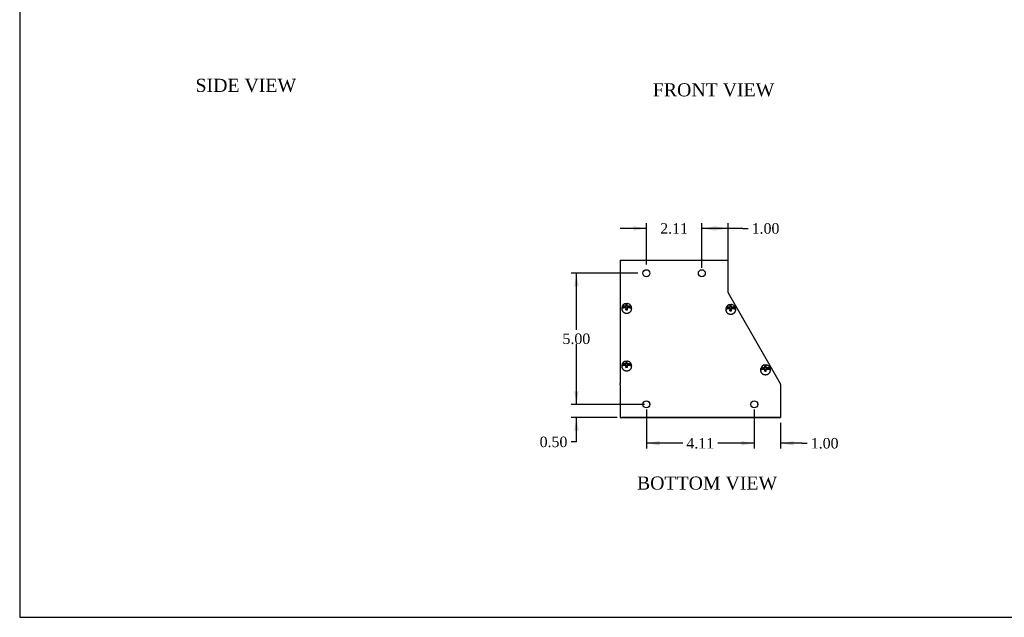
# Model space of a CAD drawing. Header units: inches. Extents: x 0.2 to 77.9, y -0.5 to 51.8.
# Tile 1 of 5: x 0.2 to 37.8, y 0.1 to 22.9. Entities that reach past the tile are written whole.
import ezdxf
from ezdxf.enums import TextEntityAlignment as Align

# ---------------------------------------------------------------- set-up
doc = ezdxf.new("R2010")
doc.units = ezdxf.units.IN
doc.header["$MEASUREMENT"] = 0
for name, color, linetype in [('COM55833-2', 7, 'Continuous'), ('COM55834-2', 7, 'Continuous'), ('COM55835-2', 7, 'Continuous'), ('Default', 7, 'Continuous'), ('SCS19491', 7, 'Continuous')]:
    doc.layers.add(name, color=color, linetype=linetype)
doc.styles.add('SEACAD_Times_New_Roman', font='times.ttf')
doc.dimstyles.new('HAMMOND_(STH_-_66x44)', dxfattribs={"dimtxt": 0.4, "dimasz": 0.5, "dimexe": 0.2, "dimexo": 0.2, "dimgap": 0.1, "dimtad": 0, "dimtih": 1, "dimtoh": 1, "dimzin": 0, "dimdsep": 46, "dimtxsty": 'SEACAD_Times_New_Roman', "dimblk1": '_SE_FILLED', "dimblk2": '_SE_FILLED', "dimsah": 1, "dimcen": 0.2, "dimadec": 0, "dimazin": 0, "dimtfac": 0.8, "dimtofl": 0, "dimtmove": 0, "dimatfit": 3, "dimfxl": 1, "dimtolj": 1, "dimtzin": 0, "dimarcsym": 0})

# ---------------------------------------------------------------- blocks, each defined once
blk = doc.blocks.new('SE5')
at = {"layer": 'COM55833-2', "color": 7, "linetype": 'Continuous'}
for p, q in [((23.137, 7.693), (23.137, 7.693)), ((23.137, 7.693), (23.194, 7.693)), ((23.223, 7.693), (23.194, 7.693)), ((23.194, 7.693), (23.194, 7.693)), ((29.251, 7.693), (23.223, 7.693)), ((29.251, 7.693), (29.251, 7.693))]:
    blk.add_line(p, q, dxfattribs=at)
for centre in [(24.137, 8.193), (28.251, 8.193)]:
    blk.add_arc(centre, 0.133, 0, 15.1363, dxfattribs=at)
at = {"layer": 'COM55834-2', "color": 7, "linetype": 'Continuous'}
for p, q in [((23.137, 13.693), (27.251, 13.693)), ((23.137, 13.693), (23.137, 12.466)), ((27.251, 12.466), (27.251, 13.693)), ((23.137, 12.466), (23.137, 12.452)), ((23.137, 12.452), (23.137, 8.983)), ((27.251, 12.452), (27.251, 12.466)), ((27.251, 12.452), (27.251, 12.451)), ((27.251, 12.451), (29.241, 8.983)), ((23.137, 8.94), (23.137, 8.983)), ((23.137, 8.94), (23.137, 7.693)), ((29.251, 8.946), (29.251, 8.94)), ((29.251, 8.94), (29.251, 7.693)), ((23.137, 7.693), (29.251, 7.693))]:
    blk.add_line(p, q, dxfattribs=at)
for centre in [(24.137, 13.193), (26.251, 13.193), (24.137, 8.193), (28.251, 8.193)]:
    blk.add_circle(centre, 0.133, dxfattribs=at)
blk.add_arc((28.177, 8.682), 1.106, 13.8091, 15.8076, dxfattribs=at)
at = {"layer": 'COM55835-2', "color": 7, "linetype": 'Continuous'}
for p, q in [((29.251, 8.919), (29.251, 8.919)), ((29.251, 8.919), (29.251, 7.693)), ((29.251, 7.693), (29.251, 7.693))]:
    blk.add_line(p, q, dxfattribs=at)
at = {"layer": 'SCS19491', "color": 7, "linetype": 'Continuous'}
for p, q in [((23.199, 11.863), (23.199, 11.833)), ((23.351, 11.896), (23.203, 11.896)), ((23.351, 11.934), (23.294, 11.934)), ((23.294, 11.881), (23.353, 11.881)), ((23.407, 12.013), (23.347, 12.01)), ((23.347, 12.01), (23.348, 11.985)), ((23.348, 11.985), (23.351, 11.934)), ((23.407, 11.978), (23.349, 11.976)), ((23.351, 11.896), (23.351, 11.934)), ((23.353, 11.881), (23.355, 11.827)), ((23.357, 11.8), (23.417, 11.802)), ((23.407, 11.978), (23.407, 12.013)), ((23.411, 11.896), (23.407, 11.978)), ((23.411, 11.934), (23.408, 11.99)), ((23.479, 11.934), (23.411, 11.934)), ((23.411, 11.934), (23.411, 11.896)), ((23.57, 11.896), (23.411, 11.896)), ((23.413, 11.881), (23.479, 11.881)), ((23.416, 11.827), (23.413, 11.881)), ((23.413, 11.844), (23.413, 11.881)), ((23.415, 11.802), (23.413, 11.844)), ((23.417, 11.802), (23.416, 11.827)), ((23.574, 11.833), (23.574, 11.863)), ((27.167, 11.825), (27.167, 11.795)), ((27.319, 11.859), (27.171, 11.859)), ((27.319, 11.896), (27.262, 11.896)), ((27.262, 11.844), (27.321, 11.844)), ((27.375, 11.975), (27.315, 11.973)), ((27.315, 11.973), (27.316, 11.948)), ((27.316, 11.948), (27.319, 11.896)), ((27.375, 11.94), (27.317, 11.938)), ((27.319, 11.859), (27.319, 11.896)), ((27.321, 11.844), (27.324, 11.79)), ((27.325, 11.762), (27.385, 11.764)), ((27.375, 11.94), (27.375, 11.975)), ((27.379, 11.859), (27.375, 11.94)), ((27.379, 11.896), (27.376, 11.952)), ((27.448, 11.896), (27.379, 11.896)), ((27.379, 11.896), (27.379, 11.859)), ((27.539, 11.859), (27.379, 11.859)), ((27.381, 11.844), (27.448, 11.844)), ((27.384, 11.789), (27.381, 11.844)), ((27.381, 11.807), (27.381, 11.844)), ((27.383, 11.764), (27.381, 11.807)), ((27.385, 11.764), (27.384, 11.789)), ((27.542, 11.795), (27.542, 11.825)), ((23.407, 9.816), (23.347, 9.814)), ((23.347, 9.814), (23.348, 9.788)), ((23.348, 9.788), (23.351, 9.737)), ((23.407, 9.781), (23.349, 9.779)), ((23.407, 9.781), (23.407, 9.816)), ((23.411, 9.699), (23.407, 9.781)), ((23.411, 9.737), (23.408, 9.793)), ((23.199, 9.666), (23.199, 9.636)), ((23.351, 9.699), (23.203, 9.699)), ((23.351, 9.737), (23.294, 9.737)), ((23.294, 9.685), (23.353, 9.685)), ((23.351, 9.699), (23.351, 9.737)), ((23.353, 9.685), (23.355, 9.63)), ((23.357, 9.603), (23.417, 9.605)), ((23.479, 9.737), (23.411, 9.737)), ((23.411, 9.737), (23.411, 9.699)), ((23.57, 9.699), (23.411, 9.699)), ((23.413, 9.685), (23.479, 9.685)), ((23.416, 9.63), (23.413, 9.685)), ((23.413, 9.647), (23.413, 9.685)), ((23.415, 9.605), (23.413, 9.647)), ((23.417, 9.605), (23.416, 9.63)), ((23.574, 9.636), (23.574, 9.666)), ((28.491, 9.519), (28.491, 9.489)), ((28.642, 9.552), (28.494, 9.552)), ((28.642, 9.59), (28.585, 9.59)), ((28.585, 9.538), (28.645, 9.538)), ((28.699, 9.669), (28.639, 9.667)), ((28.639, 9.667), (28.64, 9.641)), ((28.64, 9.641), (28.642, 9.59)), ((28.699, 9.634), (28.64, 9.632)), ((28.642, 9.552), (28.642, 9.59)), ((28.645, 9.538), (28.647, 9.483)), ((28.648, 9.456), (28.708, 9.458)), ((28.699, 9.634), (28.699, 9.669)), ((28.702, 9.552), (28.699, 9.634)), ((28.702, 9.59), (28.7, 9.646)), ((28.771, 9.59), (28.702, 9.59)), ((28.702, 9.59), (28.702, 9.552)), ((28.862, 9.552), (28.702, 9.552)), ((28.705, 9.538), (28.771, 9.538)), ((28.707, 9.483), (28.705, 9.538)), ((28.705, 9.5), (28.705, 9.538)), ((28.707, 9.458), (28.705, 9.5)), ((28.708, 9.458), (28.707, 9.483)), ((28.866, 9.489), (28.866, 9.519))]:
    blk.add_line(p, q, dxfattribs=at)
for centre, radius, start, end in [((23.38, 11.857), 0.181, 87.9248, 177.8286), ((23.393, 11.857), 0.181, 1.5296, 92.0928), ((19.323, 11.645), 4.036, 2.2018, 2.5947), ((21.152, 11.889), 2.258, 2.5705, 3.1524), ((27.348, 11.819), 0.181, 87.9248, 177.8286), ((23.291, 11.607), 4.036, 2.2018, 2.5947), ((27.361, 11.819), 0.181, 1.5296, 92.0928), ((25.12, 11.851), 2.258, 2.5705, 3.1524), ((23.38, 9.66), 0.181, 87.9248, 177.8286), ((23.393, 9.66), 0.181, 1.5296, 92.0928), ((21.152, 9.692), 2.258, 2.5705, 3.1524), ((19.323, 9.448), 4.036, 2.2018, 2.5947), ((28.672, 9.513), 0.181, 87.9248, 177.8286), ((24.615, 9.301), 4.036, 2.2018, 2.5947), ((28.685, 9.513), 0.181, 1.5296, 92.0928), ((26.444, 9.545), 2.258, 2.5705, 3.1524)]:
    blk.add_arc(centre, radius, start, end, dxfattribs=at)
for centre, major_axis, start_param, end_param in [((23.387, 11.833), (-0.187, 0), 0, 0.051852), ((23.387, 11.87), (0.186, 0), 2.979806, 3.303379), ((23.387, 11.87), (-0.186, 0), 2.979806, 3.303379), ((27.355, 11.795), (0.187, 0), 3.141593, 3.193445), ((27.355, 11.833), (0.186, 0), 2.979806, 3.303379), ((27.355, 11.833), (-0.186, 0), 2.979806, 3.303379), ((23.387, 9.636), (0.187, 0), 3.141593, 3.193445), ((23.387, 9.673), (0.186, 0), 2.979806, 3.303379), ((23.387, 9.673), (-0.186, 0), 2.979806, 3.303379), ((28.678, 9.526), (0.186, 0), 2.979806, 3.303379), ((28.678, 9.489), (0.187, 0), 3.141593, 3.193445), ((28.678, 9.526), (-0.186, 0), 2.979806, 3.303379)]:
    blk.add_ellipse(centre, major_axis=major_axis, ratio=0.867939, start_param=start_param, end_param=end_param, dxfattribs=at)
for points, knots in [([(23.2, 11.824), (23.2, 11.821), (23.2, 11.81), (23.205, 11.789), (23.214, 11.766), (23.228, 11.743), (23.245, 11.723), (23.265, 11.705), (23.288, 11.691), (23.314, 11.679), (23.341, 11.671), (23.366, 11.667), (23.38, 11.667), (23.387, 11.667)], [0, 0, 0, 0, 0.038183, 0.137273, 0.236384, 0.335721, 0.435427, 0.535555, 0.636086, 0.736956, 0.838088, 0.939412, 1, 1, 1, 1]), ([(23.294, 11.934), (23.288, 11.934), (23.283, 11.933), (23.272, 11.932), (23.267, 11.932), (23.257, 11.93), (23.252, 11.929), (23.243, 11.926), (23.239, 11.925), (23.23, 11.922), (23.226, 11.92), (23.219, 11.916), (23.216, 11.913), (23.211, 11.909), (23.209, 11.906), (23.205, 11.901), (23.204, 11.899), (23.203, 11.896)], [0, 0, 0, 0, 0.125, 0.125, 0.25, 0.25, 0.375, 0.375, 0.5, 0.5, 0.625, 0.625, 0.75, 0.75, 0.875, 0.875, 1, 1, 1, 1]), ([(23.203, 11.844), (23.204, 11.847), (23.205, 11.849), (23.209, 11.854), (23.211, 11.857), (23.216, 11.861), (23.22, 11.864), (23.226, 11.868), (23.23, 11.869), (23.239, 11.873), (23.243, 11.874), (23.252, 11.877), (23.257, 11.878), (23.267, 11.88), (23.273, 11.88), (23.283, 11.881), (23.288, 11.881), (23.294, 11.881)], [0, 0, 0, 0, 0.125, 0.125, 0.25, 0.25, 0.375, 0.375, 0.5, 0.5, 0.625, 0.625, 0.75, 0.75, 0.875, 0.875, 1, 1, 1, 1]), ([(23.387, 11.667), (23.392, 11.667), (23.406, 11.667), (23.431, 11.671), (23.458, 11.679), (23.484, 11.69), (23.507, 11.705), (23.528, 11.723), (23.545, 11.743), (23.559, 11.766), (23.568, 11.79), (23.574, 11.814), (23.574, 11.828), (23.574, 11.835)], [0, 0, 0, 0, 0.053577, 0.150901, 0.248344, 0.345798, 0.443195, 0.540441, 0.63742, 0.734015, 0.830145, 0.925799, 1, 1, 1, 1]), ([(23.57, 11.896), (23.569, 11.899), (23.568, 11.901), (23.564, 11.906), (23.562, 11.909), (23.557, 11.913), (23.554, 11.916), (23.547, 11.92), (23.543, 11.921), (23.535, 11.925), (23.53, 11.926), (23.521, 11.929), (23.516, 11.93), (23.506, 11.932), (23.501, 11.932), (23.49, 11.933), (23.485, 11.934), (23.479, 11.934)], [0, 0, 0, 0, 0.125, 0.125, 0.25, 0.25, 0.375, 0.375, 0.5, 0.5, 0.625, 0.625, 0.75, 0.75, 0.875, 0.875, 1, 1, 1, 1]), ([(23.479, 11.881), (23.485, 11.881), (23.49, 11.881), (23.501, 11.88), (23.506, 11.88), (23.516, 11.878), (23.521, 11.877), (23.53, 11.874), (23.535, 11.873), (23.543, 11.869), (23.547, 11.868), (23.554, 11.864), (23.557, 11.861), (23.562, 11.857), (23.564, 11.854), (23.568, 11.849), (23.569, 11.847), (23.57, 11.844)], [0, 0, 0, 0, 0.125, 0.125, 0.25, 0.25, 0.375, 0.375, 0.5, 0.5, 0.625, 0.625, 0.75, 0.75, 0.875, 0.875, 1, 1, 1, 1]), ([(27.168, 11.786), (27.168, 11.783), (27.168, 11.772), (27.173, 11.752), (27.183, 11.728), (27.196, 11.706), (27.213, 11.685), (27.233, 11.668), (27.257, 11.653), (27.282, 11.641), (27.309, 11.634), (27.334, 11.63), (27.349, 11.629), (27.355, 11.629)], [0, 0, 0, 0, 0.038183, 0.137273, 0.236384, 0.335721, 0.435427, 0.535555, 0.636086, 0.736956, 0.838088, 0.939412, 1, 1, 1, 1]), ([(27.262, 11.896), (27.257, 11.896), (27.251, 11.896), (27.241, 11.895), (27.236, 11.894), (27.226, 11.892), (27.221, 11.891), (27.211, 11.889), (27.207, 11.887), (27.199, 11.884), (27.195, 11.882), (27.188, 11.878), (27.185, 11.876), (27.179, 11.871), (27.177, 11.869), (27.173, 11.864), (27.172, 11.861), (27.171, 11.859)], [0, 0, 0, 0, 0.125, 0.125, 0.25, 0.25, 0.375, 0.375, 0.5, 0.5, 0.625, 0.625, 0.75, 0.75, 0.875, 0.875, 1, 1, 1, 1]), ([(27.171, 11.807), (27.172, 11.809), (27.173, 11.812), (27.177, 11.817), (27.179, 11.819), (27.185, 11.824), (27.188, 11.826), (27.195, 11.83), (27.199, 11.832), (27.207, 11.835), (27.211, 11.837), (27.221, 11.839), (27.225, 11.84), (27.236, 11.842), (27.241, 11.843), (27.251, 11.844), (27.257, 11.844), (27.262, 11.844)], [0, 0, 0, 0, 0.125, 0.125, 0.25, 0.25, 0.375, 0.375, 0.5, 0.5, 0.625, 0.625, 0.75, 0.75, 0.875, 0.875, 1, 1, 1, 1]), ([(27.355, 11.629), (27.361, 11.629), (27.374, 11.63), (27.399, 11.633), (27.426, 11.641), (27.452, 11.653), (27.476, 11.667), (27.496, 11.685), (27.514, 11.706), (27.527, 11.728), (27.537, 11.752), (27.542, 11.776), (27.542, 11.79), (27.542, 11.797)], [0, 0, 0, 0, 0.053577, 0.150901, 0.248344, 0.345798, 0.443195, 0.540441, 0.63742, 0.734015, 0.830145, 0.925799, 1, 1, 1, 1]), ([(27.539, 11.859), (27.538, 11.861), (27.536, 11.864), (27.533, 11.869), (27.53, 11.871), (27.525, 11.876), (27.522, 11.878), (27.515, 11.882), (27.511, 11.884), (27.503, 11.887), (27.498, 11.889), (27.489, 11.891), (27.484, 11.892), (27.474, 11.894), (27.469, 11.895), (27.458, 11.896), (27.453, 11.896), (27.448, 11.896)], [0, 0, 0, 0, 0.125, 0.125, 0.25, 0.25, 0.375, 0.375, 0.5, 0.5, 0.625, 0.625, 0.75, 0.75, 0.875, 0.875, 1, 1, 1, 1]), ([(27.448, 11.844), (27.453, 11.844), (27.458, 11.844), (27.469, 11.843), (27.474, 11.842), (27.484, 11.84), (27.489, 11.839), (27.498, 11.837), (27.503, 11.835), (27.511, 11.832), (27.515, 11.83), (27.522, 11.826), (27.525, 11.824), (27.53, 11.819), (27.533, 11.817), (27.536, 11.812), (27.538, 11.809), (27.539, 11.807)], [0, 0, 0, 0, 0.125, 0.125, 0.25, 0.25, 0.375, 0.375, 0.5, 0.5, 0.625, 0.625, 0.75, 0.75, 0.875, 0.875, 1, 1, 1, 1]), ([(23.2, 9.627), (23.2, 9.624), (23.2, 9.613), (23.205, 9.592), (23.214, 9.569), (23.228, 9.547), (23.245, 9.526), (23.265, 9.509), (23.288, 9.494), (23.314, 9.482), (23.341, 9.474), (23.366, 9.471), (23.38, 9.47), (23.387, 9.47)], [0, 0, 0, 0, 0.038183, 0.137273, 0.236384, 0.335721, 0.435427, 0.535555, 0.636086, 0.736956, 0.838088, 0.939412, 1, 1, 1, 1]), ([(23.294, 9.737), (23.288, 9.737), (23.283, 9.736), (23.272, 9.736), (23.267, 9.735), (23.257, 9.733), (23.252, 9.732), (23.243, 9.729), (23.239, 9.728), (23.23, 9.725), (23.226, 9.723), (23.219, 9.719), (23.216, 9.717), (23.211, 9.712), (23.209, 9.71), (23.205, 9.705), (23.204, 9.702), (23.203, 9.699)], [0, 0, 0, 0, 0.125, 0.125, 0.25, 0.25, 0.375, 0.375, 0.5, 0.5, 0.625, 0.625, 0.75, 0.75, 0.875, 0.875, 1, 1, 1, 1]), ([(23.203, 9.647), (23.204, 9.65), (23.205, 9.653), (23.209, 9.658), (23.211, 9.66), (23.216, 9.664), (23.22, 9.667), (23.226, 9.671), (23.23, 9.673), (23.239, 9.676), (23.243, 9.677), (23.252, 9.68), (23.257, 9.681), (23.267, 9.683), (23.273, 9.683), (23.283, 9.684), (23.288, 9.685), (23.294, 9.685)], [0, 0, 0, 0, 0.125, 0.125, 0.25, 0.25, 0.375, 0.375, 0.5, 0.5, 0.625, 0.625, 0.75, 0.75, 0.875, 0.875, 1, 1, 1, 1]), ([(23.387, 9.47), (23.392, 9.47), (23.406, 9.471), (23.431, 9.474), (23.458, 9.482), (23.484, 9.493), (23.507, 9.508), (23.528, 9.526), (23.545, 9.547), (23.559, 9.569), (23.568, 9.593), (23.574, 9.617), (23.574, 9.631), (23.574, 9.638)], [0, 0, 0, 0, 0.053577, 0.150901, 0.248344, 0.345798, 0.443195, 0.540441, 0.63742, 0.734015, 0.830145, 0.925799, 1, 1, 1, 1]), ([(23.57, 9.699), (23.569, 9.702), (23.568, 9.705), (23.564, 9.71), (23.562, 9.712), (23.557, 9.717), (23.554, 9.719), (23.547, 9.723), (23.543, 9.725), (23.535, 9.728), (23.53, 9.729), (23.521, 9.732), (23.516, 9.733), (23.506, 9.735), (23.501, 9.736), (23.49, 9.736), (23.485, 9.737), (23.479, 9.737)], [0, 0, 0, 0, 0.125, 0.125, 0.25, 0.25, 0.375, 0.375, 0.5, 0.5, 0.625, 0.625, 0.75, 0.75, 0.875, 0.875, 1, 1, 1, 1]), ([(23.479, 9.685), (23.485, 9.685), (23.49, 9.684), (23.501, 9.683), (23.506, 9.683), (23.516, 9.681), (23.521, 9.68), (23.53, 9.677), (23.535, 9.676), (23.543, 9.673), (23.547, 9.671), (23.554, 9.667), (23.557, 9.664), (23.562, 9.66), (23.564, 9.657), (23.568, 9.652), (23.569, 9.65), (23.57, 9.647)], [0, 0, 0, 0, 0.125, 0.125, 0.25, 0.25, 0.375, 0.375, 0.5, 0.5, 0.625, 0.625, 0.75, 0.75, 0.875, 0.875, 1, 1, 1, 1]), ([(28.491, 9.48), (28.492, 9.477), (28.492, 9.466), (28.497, 9.445), (28.506, 9.422), (28.519, 9.399), (28.537, 9.379), (28.557, 9.362), (28.58, 9.347), (28.606, 9.335), (28.633, 9.327), (28.658, 9.324), (28.672, 9.323), (28.678, 9.323)], [0, 0, 0, 0, 0.038183, 0.137273, 0.236384, 0.335721, 0.435427, 0.535555, 0.636086, 0.736956, 0.838088, 0.939412, 1, 1, 1, 1]), ([(28.585, 9.59), (28.58, 9.59), (28.575, 9.589), (28.564, 9.588), (28.559, 9.588), (28.549, 9.586), (28.544, 9.585), (28.535, 9.582), (28.53, 9.581), (28.522, 9.578), (28.518, 9.576), (28.511, 9.572), (28.508, 9.57), (28.503, 9.565), (28.5, 9.563), (28.497, 9.558), (28.495, 9.555), (28.494, 9.552)], [0, 0, 0, 0, 0.125, 0.125, 0.25, 0.25, 0.375, 0.375, 0.5, 0.5, 0.625, 0.625, 0.75, 0.75, 0.875, 0.875, 1, 1, 1, 1]), ([(28.494, 9.5), (28.495, 9.503), (28.497, 9.505), (28.5, 9.51), (28.503, 9.513), (28.508, 9.517), (28.511, 9.52), (28.518, 9.524), (28.522, 9.525), (28.53, 9.529), (28.535, 9.53), (28.544, 9.533), (28.549, 9.534), (28.559, 9.536), (28.564, 9.536), (28.575, 9.537), (28.58, 9.538), (28.585, 9.538)], [0, 0, 0, 0, 0.125, 0.125, 0.25, 0.25, 0.375, 0.375, 0.5, 0.5, 0.625, 0.625, 0.75, 0.75, 0.875, 0.875, 1, 1, 1, 1]), ([(28.678, 9.323), (28.684, 9.323), (28.698, 9.323), (28.723, 9.327), (28.75, 9.335), (28.776, 9.346), (28.799, 9.361), (28.82, 9.379), (28.837, 9.4), (28.851, 9.422), (28.86, 9.446), (28.865, 9.47), (28.865, 9.484), (28.865, 9.491)], [0, 0, 0, 0, 0.053577, 0.150901, 0.248344, 0.345798, 0.443195, 0.540441, 0.63742, 0.734015, 0.830145, 0.925799, 1, 1, 1, 1]), ([(28.862, 9.552), (28.861, 9.555), (28.86, 9.558), (28.856, 9.563), (28.854, 9.565), (28.848, 9.57), (28.845, 9.572), (28.838, 9.576), (28.834, 9.578), (28.826, 9.581), (28.822, 9.582), (28.812, 9.585), (28.808, 9.586), (28.797, 9.588), (28.792, 9.589), (28.782, 9.589), (28.776, 9.59), (28.771, 9.59)], [0, 0, 0, 0, 0.125, 0.125, 0.25, 0.25, 0.375, 0.375, 0.5, 0.5, 0.625, 0.625, 0.75, 0.75, 0.875, 0.875, 1, 1, 1, 1]), ([(28.771, 9.538), (28.776, 9.538), (28.782, 9.537), (28.792, 9.536), (28.797, 9.536), (28.807, 9.534), (28.812, 9.533), (28.822, 9.53), (28.826, 9.529), (28.834, 9.526), (28.838, 9.524), (28.845, 9.52), (28.848, 9.517), (28.854, 9.513), (28.856, 9.51), (28.86, 9.505), (28.861, 9.503), (28.862, 9.5)], [0, 0, 0, 0, 0.125, 0.125, 0.25, 0.25, 0.375, 0.375, 0.5, 0.5, 0.625, 0.625, 0.75, 0.75, 0.875, 0.875, 1, 1, 1, 1])]:
    blk.add_open_spline(points, degree=3, knots=knots, dxfattribs=at)
blk = doc.blocks.new('DMBLK7832')
at = {"layer": 'Default', "linetype": 'Continuous', "transparency": 16777216}
for points in [[(21.386, 8.693), (21.469, 8.193), (21.552, 8.693)], [(21.386, 7.193), (21.552, 7.193), (21.469, 7.693)]]:
    blk.add_hatch(color=7, dxfattribs=at).paths.add_polyline_path(points)
at = {"layer": 'Default', "color": 7, "linetype": 'Continuous', "transparency": 16777216}
for p, q in [((21.469, 8.193), (21.469, 9.193)), ((24.07, 8.193), (21.269, 8.193)), ((23.023, 7.693), (21.269, 7.693)), ((21.469, 6.762), (21.469, 7.693)), ((21.469, 6.762), (21.269, 6.762))]:
    blk.add_line(p, q, dxfattribs=at)
at = {"layer": 'Default', "color": 7, "linetype": 'Continuous', "transparency": 16777216, "style": 'SEACAD_Times_New_Roman'}
blk.add_text('0.50', height=0.4, dxfattribs=at).set_placement((20.067, 6.962), align=Align.TOP_LEFT)
blk = doc.blocks.new('_SE_FILLED')
at = {"color": 0}
blk.add_line((0, 0), (-1, 0), dxfattribs=at)
blk.add_solid([(0, 0), (-1, -0.1665), (-1, 0.1665), (0, 0)], dxfattribs=at)
blk = doc.blocks.new('DMBLK7833')
at = {"layer": 'Default', "linetype": 'Continuous', "transparency": 16777216}
for points in [[(21.386, 12.693), (21.552, 12.693), (21.469, 13.193)], [(21.386, 8.693), (21.469, 8.193), (21.552, 8.693)]]:
    blk.add_hatch(color=7, dxfattribs=at).paths.add_polyline_path(points)
at = {"layer": 'Default', "color": 7, "linetype": 'Continuous', "transparency": 16777216}
for p, q in [((23.804, 13.193), (21.269, 13.193)), ((21.469, 11.033), (21.469, 13.193)), ((21.469, 8.193), (21.469, 10.493)), ((24.07, 8.193), (21.269, 8.193))]:
    blk.add_line(p, q, dxfattribs=at)
at = {"layer": 'Default', "color": 7, "linetype": 'Continuous', "transparency": 16777216, "style": 'SEACAD_Times_New_Roman'}
blk.add_text('5.00', height=0.4, dxfattribs=at).set_placement((20.938, 10.893), align=Align.TOP_LEFT)
blk = doc.blocks.new('DMBLK7835')
at = {"layer": 'Default', "linetype": 'Continuous', "transparency": 16777216}
for points in [[(27.751, 6.627), (28.251, 6.71), (27.751, 6.793)], [(29.751, 6.627), (29.751, 6.793), (29.251, 6.71)]]:
    blk.add_hatch(color=7, dxfattribs=at).paths.add_polyline_path(points)
at = {"layer": 'Default', "color": 7, "linetype": 'Continuous', "transparency": 16777216}
for p, q in [((28.251, 7.993), (28.251, 6.51)), ((29.251, 7.493), (29.251, 6.51)), ((28.251, 6.71), (27.251, 6.71)), ((30.067, 6.71), (29.251, 6.71)), ((30.067, 6.71), (30.267, 6.71))]:
    blk.add_line(p, q, dxfattribs=at)
at = {"layer": 'Default', "color": 7, "linetype": 'Continuous', "transparency": 16777216, "style": 'SEACAD_Times_New_Roman'}
blk.add_text('1.00', height=0.4, dxfattribs=at).set_placement((30.407, 6.91), align=Align.TOP_LEFT)
blk = doc.blocks.new('DMBLK7836')
at = {"layer": 'Default', "linetype": 'Continuous', "transparency": 16777216}
for points in [[(24.637, 6.627), (24.637, 6.793), (24.137, 6.71)], [(27.751, 6.627), (28.251, 6.71), (27.751, 6.793)]]:
    blk.add_hatch(color=7, dxfattribs=at).paths.add_polyline_path(points)
at = {"layer": 'Default', "color": 7, "linetype": 'Continuous', "transparency": 16777216}
for p, q in [((24.137, 7.993), (24.137, 6.51)), ((28.251, 7.993), (28.251, 6.51)), ((25.523, 6.71), (24.137, 6.71)), ((28.251, 6.71), (26.864, 6.71))]:
    blk.add_line(p, q, dxfattribs=at)
at = {"layer": 'Default', "color": 7, "linetype": 'Continuous', "transparency": 16777216, "style": 'SEACAD_Times_New_Roman'}
blk.add_text('4.11', height=0.4, dxfattribs=at).set_placement((25.663, 6.91), align=Align.TOP_LEFT)
blk = doc.blocks.new('DMBLK7837')
at = {"layer": 'Default', "linetype": 'Continuous', "transparency": 16777216}
for points in [[(26.751, 14.983), (26.251, 14.9), (26.751, 14.816)], [(26.751, 14.983), (26.751, 14.816), (27.251, 14.9)]]:
    blk.add_hatch(color=7, dxfattribs=at).paths.add_polyline_path(points)
at = {"layer": 'Default', "color": 7, "linetype": 'Continuous', "transparency": 16777216}
for p, q in [((26.251, 13.393), (26.251, 15.1)), ((27.251, 13.28), (27.251, 15.1)), ((27.812, 14.9), (26.251, 14.9)), ((27.812, 14.9), (28.012, 14.9))]:
    blk.add_line(p, q, dxfattribs=at)
at = {"layer": 'Default', "color": 7, "linetype": 'Continuous', "transparency": 16777216, "style": 'SEACAD_Times_New_Roman'}
blk.add_text('1.00', height=0.4, dxfattribs=at).set_placement((28.152, 15.1), align=Align.TOP_LEFT)
blk = doc.blocks.new('DMBLK7838')
at = {"layer": 'Default', "linetype": 'Continuous', "transparency": 16777216}
for points in [[(23.637, 14.983), (23.637, 14.816), (24.137, 14.9)], [(26.751, 14.983), (26.251, 14.9), (26.751, 14.816)]]:
    blk.add_hatch(color=7, dxfattribs=at).paths.add_polyline_path(points)
at = {"layer": 'Default', "color": 7, "linetype": 'Continuous', "transparency": 16777216}
for p, q in [((24.137, 13.526), (24.137, 15.1)), ((26.251, 13.393), (26.251, 15.1)), ((24.137, 14.9), (23.137, 14.9)), ((27.251, 14.9), (26.251, 14.9))]:
    blk.add_line(p, q, dxfattribs=at)
at = {"layer": 'Default', "color": 7, "linetype": 'Continuous', "transparency": 16777216, "style": 'SEACAD_Times_New_Roman'}
blk.add_text('2.11', height=0.4, dxfattribs=at).set_placement((24.663, 15.1), align=Align.TOP_LEFT)
blk = doc.blocks.new('BORDER')
at = {"layer": 'Default', "color": 7, "linetype": 'Continuous'}
for p, q in [((-41.86, 27.86), (-41.86, 0)), ((-41.86, 0), (0, 0))]:
    blk.add_line(p, q, dxfattribs=at)

msp = doc.modelspace()

# ---------------------------------------------------------------- block references
at = {"layer": 'Default', "color": 7, "xscale": 1.855, "yscale": 1.855, "zscale": 1.855}
msp.add_blockref('BORDER', (77.888, 0.072), dxfattribs=at)
at = {"layer": 'Default'}
msp.add_blockref('SE5', (0, 0), dxfattribs=at)

# ---------------------------------------------------------------- texts
at = {"layer": 'Default', "color": 7, "linetype": 'Continuous', "style": 'SEACAD_Times_New_Roman'}
for s, p in [('SIDE VIEW', (6.943, 20.607)), ('FRONT VIEW', (24.382, 20.436)), ('BOTTOM VIEW', (23.776, 5.441))]:
    msp.add_text(s, height=0.5, dxfattribs=at).set_placement(p, align=Align.TOP_LEFT)

# ---------------------------------------------------------------- dimensions: what is measured, and where the dimension line sits
at = {"layer": 'Default', "color": 7, "linetype": 'Continuous'}
dim = msp.add_linear_dim(base=(24.137, 14.9), p1=(26.251, 13.193), p2=(24.137, 13.326), text='\\A1;<>', dimstyle='HAMMOND_(STH_-_66x44)', dxfattribs=at)
dim.commit()
dim.dimension.update_dxf_attribs({"geometry": 'DMBLK7838', "text_midpoint": (25.194, 14.9), "dimtype": 160})
for base, p1, p2, picture, middle in [((26.251, 14.9), (27.251, 13.08), (26.251, 13.193), 'DMBLK7837', (28.012, 14.9)), ((28.251, 6.71), (29.251, 8.919), (28.251, 8.193), 'DMBLK7835', (30.267, 6.71))]:
    dim = msp.add_linear_dim(base=base, p1=p1, p2=p2, text='\\A1;<>', dimstyle='HAMMOND_(STH_-_66x44)', override={"dimtmove": 1}, dxfattribs=at)
    dim.commit()
    dim.dimension.update_dxf_attribs({"geometry": picture, "text_midpoint": middle, "dimtype": 160})
for base, p1, p2, angle, picture, middle, dimtype in [((21.469, 13.193), (24.27, 8.193), (24.004, 13.193), 90, 'DMBLK7833', (21.469, 10.693), 160), ((28.251, 6.71), (28.251, 8.193), (24.137, 8.193), 180, 'DMBLK7836', (26.194, 6.71), 161)]:
    dim = msp.add_linear_dim(base=base, p1=p1, p2=p2, angle=angle, text='\\A1;<>', dimstyle='HAMMOND_(STH_-_66x44)', dxfattribs=at)
    dim.commit()
    dim.dimension.update_dxf_attribs({"geometry": picture, "text_midpoint": middle, "dimtype": dimtype})
dim = msp.add_linear_dim(base=(21.469, 8.193), p1=(23.223, 7.693), p2=(24.27, 8.193), angle=90, text='\\A1;<>', dimstyle='HAMMOND_(STH_-_66x44)', override={"dimtmove": 1}, dxfattribs=at)
dim.commit()
dim.dimension.update_dxf_attribs({"geometry": 'DMBLK7832', "text_midpoint": (21.269, 6.762), "dimtype": 160})

doc.saveas('drawing.dxf')
